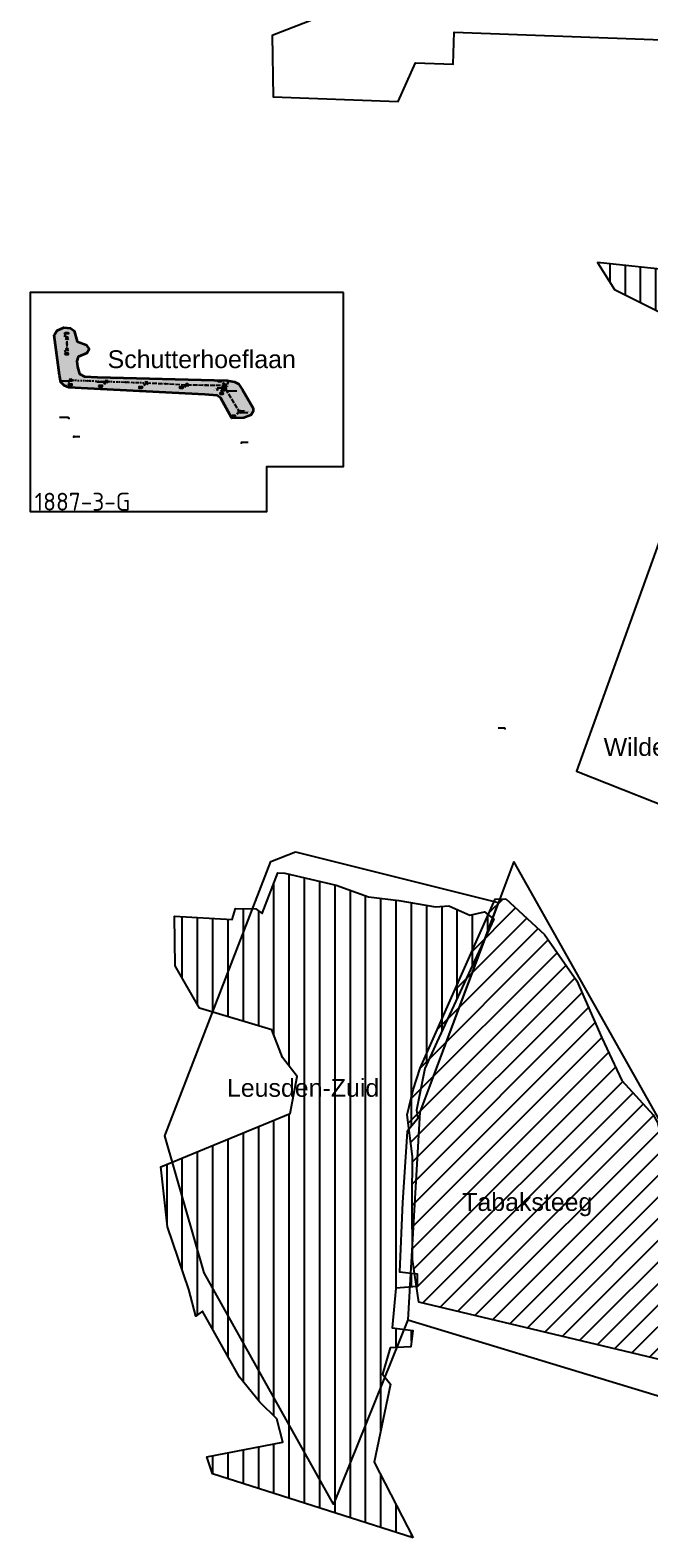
# Model space of a CAD drawing. Header units: metres. Extents: x 153214 to 171403, y 455965 to 463272.
# Tile 2 of 75: x 155671 to 156886, y 458106 to 461067. Entities that reach past the tile are written whole.
import ezdxf
from ezdxf.enums import TextEntityAlignment as Align

# ---------------------------------------------------------------- set-up
doc = ezdxf.new("R2010")
doc.units = ezdxf.units.M
doc.header["$PDMODE"] = 3
doc.header["$PDSIZE"] = 3
for name, pattern in [('RI-GWA_BETON-SO', [11.4, 9, -2.4]), ('RI-GWA_PVC-SO', [6.4, 4, -2.4]), ('RI-LINING-SO', [28.5, 7.5, -3, 0, -3, 3, -3, 3, -3, 0, -3])]:
    doc.linetypes.add(name, pattern=pattern)
doc.layers.get('0').update_dxf_attribs({"lineweight": 25})
doc.layers.get('defpoints').update_dxf_attribs({"lineweight": 25})
for name, color, linetype in [('2025 hatch', 41, 'Continuous'), ('2026', 10, 'Continuous'), ('2026 hatch', 10, 'Continuous'), ('2028', 160, 'Continuous'), ('2028 hatch', 160, 'Continuous'), ('B-OI-RI-GWA_OVERSTORTLEIDING_BETON_250-G', 12, 'RI-GWA_BETON-SO'), ('B-OI-RI-GWA_RIOOLLEIDING_BETON_500-G', 12, 'RI-GWA_BETON-SO'), ('B-OI-RI-GWA_RIOOLLEIDING_BETON_800-G', 12, 'RI-GWA_BETON-SO'), ('B-OI-RI-GWA_RIOOLLEIDING_PVC_200-G', 12, 'RI-GWA_PVC-SO'), ('B-OI-RI-GWA_RIOOLLEIDING_RL_200-G', 12, 'RI-LINING-SO'), ('B-OI-RI-GWA_RIOOLLEIDING_RL_300-G', 12, 'RI-LINING-SO'), ('B-OI-RI-GWA_RIOOLPUT_INSPECTIEPUT-S', 12, 'Continuous'), ('B-OI-RI-GWA_RIOOLPUT_OVERSTORTPUT-S', 12, 'Continuous'), ('B-OI-T15-OPMERKINGEN', 124, 'Continuous'), ('B-RI-AP', 1, 'Continuous')]:
    doc.layers.add(name, color=color, linetype=linetype)
for name, color, linetype, lineweight in [('B-OI-RI-GWA_PUTNUMMER-S', 12, 'Continuous', 25), ('B-OI-RI-GWA_STROOMRICHTING-S', 12, 'Continuous', 25), ('B-OI-RI-PERSLEIDING_GEMAAL-S', 210, 'Continuous', 25), ('N-WE-RI-GRENS_WERK-G', 11, 'XX-WERKGRENS 1', 35), ('X-XX-AL-TEKENBLAD-KADER-G-OZ', 2, 'Continuous', 25), ('X-XX-AL-TEKENBLAD-T35', 2, 'Continuous', 35)]:
    doc.layers.add(name, color=color, linetype=linetype, lineweight=lineweight)
for name, color, linetype, plot in [('externe overstort', 7, 'Continuous', False), ('inspectieput', 7, 'Continuous', False), ('onbekend', 7, 'Continuous', False), ('rioolgemaal', 7, 'Continuous', False), ('uitlaatconstructie', 7, 'Continuous', False)]:
    doc.layers.add(name, color=color, linetype=linetype, plot=plot)
doc.styles.add('ARIAL', font='arial.ttf')
doc.styles.add('NLCS-ISO', font='isocpeur.ttf')
doc.styles.add('NLCS-ISO-M10000-T35', font='NLCS-ISO.ttf', dxfattribs={"height": 35})
doc.styles.add('NLCS-ISO-M750-T18_CURSIEF', font='NLCS-ISO.ttf', dxfattribs={"oblique": 15, "height": 1.35})
doc.linetypes.add('XX-WERKGRENS 1', pattern='A,0,[137,NLCS.SHX,S=0.05,R=0,X=-0.55,Y=-0.675],-3', length=3)
pattern_1 = [(270, (0, 0), (30, -4e-15), [])]

# ---------------------------------------------------------------- blocks, each defined once
blk = doc.blocks.new('*U372')
at = {"ltscale": 0.1}
blk.add_hatch(color=256, dxfattribs=at).paths.add_polyline_path([(-2.5, 0), (2.5, -0.8), (2.5, 0.8)])
at = {"ltscale": 0.1, "flags": 128}
blk.add_lwpolyline([(-2.5, 0), (2.5, -0.8), (2.5, 0.8)], close=True, dxfattribs=at)
at = {"ltscale": 0.1, "style": 'NLCS-ISO'}
for tag, p in [('MAT', (-1, 0.5)), ('BOBL', (-5.7, -3.2))]:
    blk.add_attdef(tag, text='', height=1.8, dxfattribs=at).set_placement(p, align=Align.BOTTOM_RIGHT)
for tag, p in [('DIA', (1, 0.5)), ('BOBR', (7.2, 0))]:
    blk.add_attdef(tag, text='', height=1.8, dxfattribs=at).set_placement(p, align=Align.BOTTOM_LEFT)
at = {"layer": 'defpoints', "ltscale": 0.1, "style": 'NLCS-ISO', "flags": 1}
blk.add_attdef('JVA', text='', height=1.8, dxfattribs=at).set_placement((0, -1), align=Align.TOP_CENTER)
blk = doc.blocks.new('*U86')
at = {"ltscale": 0.1}
blk.add_hatch(color=256, dxfattribs=at).paths.add_polyline_path([(2.5, 0), (-2.5, -0.8), (-2.5, 0.8)])
at = {"ltscale": 0.1, "flags": 128}
blk.add_lwpolyline([(2.5, 0), (-2.5, -0.8), (-2.5, 0.8)], close=True, dxfattribs=at)
at = {"ltscale": 0.1, "style": 'NLCS-ISO'}
for tag, p in [('BOBL', (-37.3, 0)), ('MAT', (-1, 0.5))]:
    blk.add_attdef(tag, text='', height=1.8, dxfattribs=at).set_placement(p, align=Align.BOTTOM_RIGHT)
for tag, p in [('DIA', (1, 0.5)), ('BOBR', (36.4, 0))]:
    blk.add_attdef(tag, text='', height=1.8, dxfattribs=at).set_placement(p, align=Align.BOTTOM_LEFT)
at = {"layer": 'defpoints', "ltscale": 0.1, "style": 'NLCS-ISO', "flags": 1}
blk.add_attdef('JVA', text='', height=1.8, dxfattribs=at).set_placement((0, -1), align=Align.TOP_CENTER)
blk = doc.blocks.new('*U111')
at = {"ltscale": 0.1}
blk.add_hatch(color=256, dxfattribs=at).paths.add_polyline_path([(2.5, 0), (-2.5, -0.8), (-2.5, 0.8)])
at = {"ltscale": 0.1, "flags": 128}
blk.add_lwpolyline([(2.5, 0), (-2.5, -0.8), (-2.5, 0.8)], close=True, dxfattribs=at)
at = {"ltscale": 0.1, "style": 'NLCS-ISO'}
for tag, p in [('BOBL', (-5.6, 0)), ('MAT', (-1, 0.5))]:
    blk.add_attdef(tag, text='', height=1.8, dxfattribs=at).set_placement(p, align=Align.BOTTOM_RIGHT)
for tag, p in [('DIA', (1, 0.5)), ('BOBR', (4.7, -3.2))]:
    blk.add_attdef(tag, text='', height=1.8, dxfattribs=at).set_placement(p, align=Align.BOTTOM_LEFT)
at = {"layer": 'defpoints', "ltscale": 0.1, "style": 'NLCS-ISO', "flags": 1}
blk.add_attdef('JVA', text='', height=1.8, dxfattribs=at).set_placement((0, -1), align=Align.TOP_CENTER)
blk = doc.blocks.new('*U139')
at = {"ltscale": 0.1}
blk.add_hatch(color=256, dxfattribs=at).paths.add_polyline_path([(2.5, 0), (-2.5, -0.8), (-2.5, 0.8)])
at = {"ltscale": 0.1, "flags": 128}
blk.add_lwpolyline([(2.5, 0), (-2.5, -0.8), (-2.5, 0.8)], close=True, dxfattribs=at)
at = {"ltscale": 0.1, "style": 'NLCS-ISO'}
for tag, p in [('BOBL', (-43.3, 0)), ('MAT', (-1, 0.5))]:
    blk.add_attdef(tag, text='', height=1.8, dxfattribs=at).set_placement(p, align=Align.BOTTOM_RIGHT)
for tag, p in [('DIA', (1, 0.5)), ('BOBR', (42.3, 0))]:
    blk.add_attdef(tag, text='', height=1.8, dxfattribs=at).set_placement(p, align=Align.BOTTOM_LEFT)
at = {"layer": 'defpoints', "ltscale": 0.1, "style": 'NLCS-ISO', "flags": 1}
blk.add_attdef('JVA', text='', height=1.8, dxfattribs=at).set_placement((0, -1), align=Align.TOP_CENTER)
blk = doc.blocks.new('*U309')
at = {"ltscale": 0.1, "style": 'NLCS-ISO'}
for tag, p in [('MAT', (-1, 0.5)), ('BOBL', (-25.4, -3.2))]:
    blk.add_attdef(tag, text='', height=1.8, dxfattribs=at).set_placement(p, align=Align.BOTTOM_RIGHT)
for tag, p in [('DIA', (1, 0.5)), ('BOBR', (24.5, 0))]:
    blk.add_attdef(tag, text='', height=1.8, dxfattribs=at).set_placement(p, align=Align.BOTTOM_LEFT)
at = {"layer": 'defpoints', "ltscale": 0.1, "style": 'NLCS-ISO', "flags": 1}
blk.add_attdef('JVA', text='', height=1.8, dxfattribs=at).set_placement((0, -1), align=Align.TOP_CENTER)
blk = doc.blocks.new('*U310')
at = {"ltscale": 0.1}
blk.add_hatch(color=256, dxfattribs=at).paths.add_polyline_path([(2.5, 0), (-2.5, -0.8), (-2.5, 0.8)])
at = {"ltscale": 0.1, "flags": 128}
blk.add_lwpolyline([(2.5, 0), (-2.5, -0.8), (-2.5, 0.8)], close=True, dxfattribs=at)
at = {"ltscale": 0.1, "style": 'NLCS-ISO'}
for tag, p in [('BOBL', (-41.1, 0)), ('MAT', (-1, 0.5))]:
    blk.add_attdef(tag, text='', height=1.8, dxfattribs=at).set_placement(p, align=Align.BOTTOM_RIGHT)
for tag, p in [('DIA', (1, 0.5)), ('BOBR', (40.2, 0))]:
    blk.add_attdef(tag, text='', height=1.8, dxfattribs=at).set_placement(p, align=Align.BOTTOM_LEFT)
at = {"layer": 'defpoints', "ltscale": 0.1, "style": 'NLCS-ISO', "flags": 1}
blk.add_attdef('JVA', text='', height=1.8, dxfattribs=at).set_placement((0, -1), align=Align.TOP_CENTER)
blk = doc.blocks.new('*U311')
at = {"ltscale": 0.1}
blk.add_hatch(color=256, dxfattribs=at).paths.add_polyline_path([(2.5, 0), (-2.5, -0.8), (-2.5, 0.8)])
at = {"ltscale": 0.1, "flags": 128}
blk.add_lwpolyline([(2.5, 0), (-2.5, -0.8), (-2.5, 0.8)], close=True, dxfattribs=at)
at = {"ltscale": 0.1, "style": 'NLCS-ISO'}
for tag, p in [('BOBL', (-43.8, 0)), ('MAT', (-1, 0.5))]:
    blk.add_attdef(tag, text='', height=1.8, dxfattribs=at).set_placement(p, align=Align.BOTTOM_RIGHT)
for tag, p in [('DIA', (1, 0.5)), ('BOBR', (42.8, 0))]:
    blk.add_attdef(tag, text='', height=1.8, dxfattribs=at).set_placement(p, align=Align.BOTTOM_LEFT)
at = {"layer": 'defpoints', "ltscale": 0.1, "style": 'NLCS-ISO', "flags": 1}
blk.add_attdef('JVA', text='', height=1.8, dxfattribs=at).set_placement((0, -1), align=Align.TOP_CENTER)
blk = doc.blocks.new('SRI-GEMAAL-SO')
at = {"lineweight": -3, "flags": 128}
blk.add_lwpolyline([(-4, -4), (4, -4), (4, 4), (-4, 4)], close=True, dxfattribs=at)
at = {"ltscale": 0.1, "style": 'NLCS-ISO'}
blk.add_text('G', height=2.5, dxfattribs=at).set_placement((-0.2, 0), align=Align.MIDDLE_CENTER)
blk = doc.blocks.new('*U979')
for q in [(-7.6, -5.8), (-5.8, -7.6)]:
    blk.add_line((-1.4, -1.4), q)
blk.add_lwpolyline([(-8.1, -13.7), (-0.9, -13.7, 1), (-0.9, -10.3), (-8.1, -10.3, 1)], format="xyb", close=True)
at = {"ltscale": 0.1, "style": 'NLCS-ISO'}
blk.add_attdef('PUTHGT', text='', height=1.8, rotation=45, dxfattribs=at).set_placement((-8.4, -8.5), align=Align.MIDDLE_LEFT)
blk.add_attdef('PUTNR', text='', height=1.8, dxfattribs=at).set_placement((-4.6, -10.2), align=Align.MIDDLE_CENTER)
blk = doc.blocks.new('B-SRI-PUT_OVERSTORT-SO')
for p, q in [((0, 2), (-2, 0)), ((-2, 0), (2, 0)), ((0, -2), (0, 2)), ((2, 0), (0, 2))]:
    blk.add_line(p, q)
blk.add_lwpolyline([(-2, -2), (2, -2), (2, 2), (-2, 2)], close=True)
blk.add_circle((0, 0), 2)
blk = doc.blocks.new('*U366')
for q in [(-7.6, -5.8), (-5.8, -7.6)]:
    blk.add_line((-1.4, -1.4), q)
blk.add_lwpolyline([(-18.5, -13.7), (-11.3, -13.7, 1), (-11.3, -10.3), (-18.5, -10.3, 1)], format="xyb", close=True)
at = {"ltscale": 0.1, "style": 'NLCS-ISO'}
blk.add_attdef('PUTNR', text='', height=1.8, dxfattribs=at).set_placement((-15, -10.2), align=Align.MIDDLE_CENTER)
blk.add_attdef('PUTHGT', text='', height=1.8, rotation=45, dxfattribs=at).set_placement((-8.4, -8.5), align=Align.MIDDLE_LEFT)
blk = doc.blocks.new('B-SRI-PUT_GWA-SO')
blk.add_line((-1.4, -1.4), (1.4, 1.4))
blk.add_lwpolyline([(-2, -2), (2, -2), (2, 2), (-2, 2)], close=True)
blk.add_circle((0, 0), 2)
blk = doc.blocks.new('*U978')
for q in [(-7.6, 5.8), (-5.8, 7.6)]:
    blk.add_line((-1.4, 1.4), q)
blk.add_lwpolyline([(-18.5, 12.6), (-11.3, 12.6, -1), (-11.3, 9.3), (-18.5, 9.3, -1)], format="xyb", close=True)
at = {"ltscale": 0.1, "style": 'NLCS-ISO'}
blk.add_attdef('PUTNR', text='', height=1.8, dxfattribs=at).set_placement((-15, 10.9), align=Align.MIDDLE_CENTER)
blk.add_attdef('PUTHGT', text='', height=1.8, rotation=315, dxfattribs=at).set_placement((-8.4, 8.5), align=Align.MIDDLE_LEFT)
blk = doc.blocks.new('*U977')
for q in [(-7.6, -5.8), (-5.8, -7.6)]:
    blk.add_line((-1.4, -1.4), q)
blk.add_lwpolyline([(-18.5, -8.8), (-11.3, -8.8, 1), (-11.3, -5.4), (-18.5, -5.4, 1)], format="xyb", close=True)
at = {"ltscale": 0.1, "style": 'NLCS-ISO'}
blk.add_attdef('PUTNR', text='', height=1.8, dxfattribs=at).set_placement((-15, -5.3), align=Align.MIDDLE_CENTER)
blk.add_attdef('PUTHGT', text='', height=1.8, rotation=45, dxfattribs=at).set_placement((-8.4, -8.5), align=Align.MIDDLE_LEFT)
blk = doc.blocks.new('*U980')
for q in [(-7.6, -5.8), (-5.8, -7.6)]:
    blk.add_line((-1.4, -1.4), q)
blk.add_lwpolyline([(-4.7, -13.7), (2.5, -13.7, 1), (2.5, -10.3), (-4.7, -10.3, 1)], format="xyb", close=True)
at = {"ltscale": 0.1, "style": 'NLCS-ISO'}
blk.add_attdef('PUTHGT', text='', height=1.8, rotation=45, dxfattribs=at).set_placement((-8.4, -8.5), align=Align.MIDDLE_LEFT)
blk.add_attdef('PUTNR', text='', height=1.8, dxfattribs=at).set_placement((-1.2, -10.2), align=Align.MIDDLE_CENTER)
blk = doc.blocks.new('*U1005')
for q in [(-7.6, 5.8), (-5.8, 7.6)]:
    blk.add_line((-1.4, 1.4), q)
blk.add_lwpolyline([(-4.7, 13.7), (2.5, 13.7, -1), (2.5, 10.3), (-4.7, 10.3, -1)], format="xyb", close=True)
at = {"ltscale": 0.1, "style": 'NLCS-ISO'}
blk.add_attdef('PUTHGT', text='', height=1.8, rotation=315, dxfattribs=at).set_placement((-8.4, 8.5), align=Align.MIDDLE_LEFT)
blk.add_attdef('PUTNR', text='', height=1.8, dxfattribs=at).set_placement((-1.2, 12), align=Align.MIDDLE_CENTER)

msp = doc.modelspace()

# ---------------------------------------------------------------- hatches: boundary and pattern name
at = {"layer": '2025 hatch', "transparency": 33554559}
h = msp.add_hatch(color=256, dxfattribs=at)
h.dxf.hatch_style = 1
h.paths.add_polyline_path([(155718.4, 460467.4), (155724.5, 460476.7), (155737.1, 460483), (155750.4, 460481.8), (155757.4, 460476.1), (155763.6, 460455.4), (155780.9, 460449), (155786.8, 460440.3), (155782.5, 460432.1), (155765.4, 460424.9), (155762.7, 460416.5), (155764, 460405.7), (155768.4, 460391.9), (155778.1, 460386.6), (155803.2, 460385.4), (156058, 460378.5), (156072.8, 460376.4), (156080.4, 460372), (156088.2, 460360.1), (156109.4, 460324.3), (156109.2, 460317.7), (156104.8, 460310.5), (156091, 460305.2), (156067.2, 460305), (156045.7, 460343.9), (156038.5, 460349.4), (156014.4, 460351.3), (155784.1, 460363.1), (155747, 460365), (155737.8, 460368.6), (155731.4, 460375.6), (155728.9, 460389.1)])
at = {"layer": '2026 hatch', "transparency": 33554559}
h = msp.add_hatch(dxfattribs=at)
h.set_pattern_fill('ANSI31', color=256, scale=30, angle=225)
h.set_pattern_definition(pattern_1)
h.paths.add_polyline_path([(157753.5, 460406.6), (157672.3, 460626), (157623, 460674.9), (157470.3, 460702.1), (157392.3, 460713.9), (157389.4, 460910.6), (157339.2, 460964), (157172.3, 460972.4), (157126.6, 460938.1), (157055.6, 460783.7), (157000.9, 460628.3), (156982.4, 460596.5), (156926.9, 460595.2), (156785.1, 460610.7), (156818.4, 460557.7), (156936.8, 460498.8), (156929.1, 460446.8), (156958.2, 460382.6), (157001.2, 460384.6), (157011, 460439.5), (157021.8, 460511), (157024.1, 460511.7), (157052.9, 460504.5), (157104.5, 460477.1), (157244.9, 460487.7), (157325, 460472.5), (157392.8, 460409), (157433.1, 460420.7), (157439.2, 460451.2), (157659.6, 460410.5)])
h = msp.add_hatch(dxfattribs=at)
h.set_pattern_fill('ANSI31', color=256, scale=30, angle=225)
h.set_pattern_definition(pattern_1)
h.paths.add_polyline_path([(156423.2, 458105.7), (156029, 458231.6), (156018.3, 458265.1), (156167.6, 458293.8), (156155.6, 458339.5), (156122.4, 458372.5), (156082.3, 458421.6), (156009.5, 458551.2), (155996.4, 458541), (155982.8, 458593.6), (155941, 458716.6), (155928.1, 458834.3), (156181.5, 458939.1), (156195.5, 459011.7), (156166.8, 459049.1), (156145.5, 459103.2), (156003.7, 459145.9), (155955.7, 459229.2), (155954.9, 459326.9), (156068.1, 459320.3), (156074.4, 459342), (156114.6, 459340.8), (156126.7, 459332.1), (156157.3, 459412), (156171.6, 459410.8), (156271.9, 459387.4), (156335.7, 459364.6), (156395.1, 459357.4), (156467, 459345), (156493.6, 459347), (156534.6, 459328.6), (156563.5, 459335.3), (156581.9, 459320.6), (156470, 459078.9), (156446.4, 459027.8), (156429.8, 458945.4), (156432.2, 458929.5), (156411.7, 458903.5), (156402.3, 458764.4), (156396.3, 458627.9), (156431.3, 458624.3), (156431.3, 458599.4), (156389.2, 458595.8), (156382.3, 458517.9), (156422.6, 458512.7), (156418.6, 458481), (156378.1, 458478.9), (156363.3, 458427), (156379, 458407.3), (156346.8, 458254.5)])
at = {"layer": '2028 hatch', "transparency": 33554559}
h = msp.add_hatch(dxfattribs=at)
h.set_pattern_fill('ANSI31', color=256, scale=29.988, angle=180)
h.set_pattern_definition([(225, (0, 0), (21.2047182, -21.2047182), [])])
h.paths.add_polyline_path([(156605.3, 459360.5), (156681.1, 459290.9), (156744.5, 459199.5), (156794, 459087.9), (156832.9, 459004.2), (156894.5, 458936.6), (156903.4, 458921.3), (156931.8, 458807.5), (157030.4, 458655), (157101, 458562), (157134.8, 458480), (157118.3, 458405.7), (156434.2, 458568.4), (156422.1, 458652.4), (156421.5, 458770.6), (156422.3, 458854.5), (156411.5, 458936.3), (156423.1, 458985.4), (156437, 459028.4), (156560.3, 459305.4), (156584.2, 459360.1)])

# ---------------------------------------------------------------- linework, layer by layer
at = {"layer": '2026', "flags": 128}
msp.add_lwpolyline([(156926.9, 460595.2), (156785.1, 460610.7), (156818.4, 460557.7), (156936.8, 460498.8)], dxfattribs=at)
msp.add_lwpolyline([(156423.2, 458105.7), (156029, 458231.6), (156018.3, 458265.1), (156167.6, 458293.8), (156155.6, 458339.5), (156122.4, 458372.5), (156082.3, 458421.6), (156009.5, 458551.2), (155996.4, 458541), (155996.4, 458541), (155982.8, 458593.6), (155941, 458716.6), (155928.1, 458834.3), (156181.5, 458939.1), (156195.5, 459011.7), (156166.8, 459049.1), (156145.5, 459103.2), (156003.7, 459145.9), (155955.7, 459229.2), (155954.9, 459326.9), (156068.1, 459320.3), (156074.4, 459342), (156114.6, 459340.8), (156126.7, 459332.1), (156157.3, 459412), (156171.6, 459410.8), (156271.9, 459387.4), (156335.7, 459364.6), (156395.1, 459357.4), (156467, 459345), (156493.6, 459347), (156534.6, 459328.6), (156563.5, 459335.3), (156581.9, 459320.6), (156470, 459078.9), (156446.4, 459027.8), (156429.8, 458945.4), (156432.2, 458929.5), (156411.7, 458903.5), (156402.3, 458764.4), (156396.3, 458627.9), (156431.3, 458624.3), (156431.3, 458599.4), (156389.2, 458595.8), (156382.3, 458517.9), (156422.6, 458512.7), (156418.6, 458481), (156378.1, 458478.9), (156363.3, 458427), (156379, 458407.3), (156346.8, 458254.5)], close=True, dxfattribs=at)
at = {"layer": '2028', "flags": 128}
msp.add_lwpolyline([(156605.3, 459360.5), (156681.1, 459290.9), (156744.5, 459199.5), (156794, 459087.9), (156832.9, 459004.2), (156894.5, 458936.6), (156903.4, 458921.3), (156931.8, 458807.5), (157030.4, 458655), (157101, 458562), (157134.8, 458480), (157118.3, 458405.7), (156434.2, 458568.4), (156422.1, 458652.4), (156421.5, 458770.6), (156422.3, 458854.5), (156411.5, 458936.3), (156423.1, 458985.4), (156437, 459028.4), (156560.3, 459305.4), (156584.2, 459360.1)], close=True, dxfattribs=at)
at = {"layer": 'B-OI-RI-GWA_OVERSTORTLEIDING_BETON_250-G'}
msp.add_line((156054.7, 460362), (156081.9, 460317.6), dxfattribs=at)
at = {"layer": 'B-OI-RI-GWA_RIOOLLEIDING_BETON_500-G'}
msp.add_line((155899.5, 460374.1), (155979.1, 460370.4), dxfattribs=at)
at = {"layer": 'B-OI-RI-GWA_RIOOLLEIDING_BETON_800-G'}
for p, q in [((155979.1, 460370.4), (156054.8, 460369.1)), ((156054.7, 460362), (156050.7, 460362.2)), ((156054.8, 460369.1), (156054.7, 460362))]:
    msp.add_line(p, q, dxfattribs=at)
at = {"layer": 'B-OI-RI-GWA_RIOOLLEIDING_PVC_200-G'}
msp.add_line((155743.5, 460462.4), (155743.4, 460440), dxfattribs=at)
at = {"layer": 'B-OI-RI-GWA_RIOOLLEIDING_RL_200-G'}
msp.add_line((155820.7, 460376.8), (155899.5, 460374.1), dxfattribs=at)
at = {"layer": 'B-OI-RI-GWA_RIOOLLEIDING_RL_300-G'}
msp.add_line((155750.7, 460379.5), (155820.7, 460376.8), dxfattribs=at)
at = {"layer": 'B-RI-AP', "flags": 128}
for points in [[(155751, 460379.5), (155748.9, 460378), (155749.6, 460377.3), (155751, 460379.5), (155749.5, 460377.4), (155749.3, 460377.6), (155751, 460379.5), (155749.1, 460377.8), (155749, 460377.9), (155751, 460379.5), (155749.3, 460377.7), (155732.4, 460377.7)], [(155820.7, 460376.8), (155818.6, 460375.4), (155819.3, 460374.7), (155820.7, 460376.8), (155819.2, 460374.8), (155819, 460374.9), (155820.7, 460376.8), (155818.8, 460375.1), (155818.7, 460375.3), (155820.7, 460376.8), (155819, 460375.1), (155802.1, 460375.1)], [(156050.7, 460362.2), (156048.6, 460363.6), (156049.3, 460364.3), (156050.7, 460362.2), (156049.2, 460364.2), (156049.1, 460364.1), (156050.7, 460362.2), (156048.8, 460363.8), (156048.7, 460363.7), (156050.7, 460362.2), (156049, 460363.9), (156038.5, 460363.9)], [(156054.7, 460362), (156056.8, 460360.6), (156056.1, 460359.9), (156054.7, 460362), (156056.2, 460360), (156056.3, 460360.2), (156054.7, 460362), (156056.6, 460360.4), (156056.7, 460360.5), (156054.7, 460362), (156058.3, 460358.2)], [(156058.3, 460358.2), (156076.8, 460358.2)], [(155747.6, 460304.1), (155745.4, 460305.5), (155746.2, 460306.2), (155747.6, 460304.1), (155746, 460306.1), (155745.9, 460306), (155747.6, 460304.1), (155745.7, 460305.7), (155745.6, 460305.6), (155747.6, 460304.1), (155745.8, 460305.8), (155729.1, 460305.8)], [(156081.9, 460317.6), (156084, 460319), (156083.3, 460319.7), (156081.9, 460317.6), (156083.4, 460319.6), (156083.6, 460319.4), (156081.9, 460317.6), (156083.8, 460319.2), (156083.9, 460319.1), (156081.9, 460317.6), (156083.6, 460319.3), (156092.1, 460319.3)], [(156081.9, 460317.6), (156084, 460316.2), (156083.3, 460315.4), (156081.9, 460317.6), (156083.4, 460315.6), (156083.6, 460315.7), (156081.9, 460317.6), (156083.8, 460315.9), (156083.9, 460316), (156081.9, 460317.6), (156083.6, 460315.8), (156098.7, 460315.8)], [(155756.2, 460267.2), (155758.4, 460268.6), (155757.6, 460269.3), (155756.2, 460267.2), (155757.8, 460269.2), (155757.9, 460269.1), (155756.2, 460267.2), (155758.1, 460268.9), (155758.2, 460268.7), (155756.2, 460267.2), (155757.9, 460268.9), (155768.5, 460268.9)], [(156085.5, 460255.6), (156087.6, 460257), (156086.9, 460257.7), (156085.5, 460255.6), (156087, 460257.6), (156087.1, 460257.5), (156085.5, 460255.6), (156087.3, 460257.2), (156087.5, 460257.1), (156085.5, 460255.6), (156087.2, 460257.3), (156099.2, 460257.3)], [(156603.8, 459694.3), (156601.6, 459695.7), (156602.4, 459696.4), (156603.8, 459694.3), (156602.2, 459696.3), (156602.1, 459696.2), (156603.8, 459694.3), (156601.9, 459696), (156601.8, 459695.8), (156603.8, 459694.3), (156602.1, 459696), (156590, 459696)]]:
    msp.add_lwpolyline(points, dxfattribs=at)
at = {"layer": 'defpoints', "color": 6, "flags": 128}
msp.add_lwpolyline([(157619, 461221.2), (157349.7, 461231), (157354.3, 461355.9), (157244.6, 461359.9), (157139.3, 461298.4), (156915.7, 461306.5), (156909.7, 461141.1), (156461.8, 461157.4), (156334, 461129.8), (156146.3, 461056.1), (156148.6, 460935.5), (156394.2, 460926.6), (156427.8, 461002.5), (156501.7, 460999.8), (156504, 461062.8), (157125.5, 461040.2), (157095.1, 460851.6)], dxfattribs=at)
msp.add_lwpolyline([(157594.4, 459790.1), (157305, 459849.7, -0.113569), (157254.3, 459933.2, 0.181178), (157158.8, 460016.7), (156917.1, 460091.2), (156744.1, 459611.2), (156985.7, 459515.8), (157072.3, 459480, -0.238361), (157179.7, 459384.6, 0.328208), (157296, 459307.1), (157484, 459262.4)], format="xyb", close=True, dxfattribs=at)
msp.add_lwpolyline([(157594.4, 459790.1), (157305, 459849.7, -0.113569), (157254.3, 459933.2, 0.181178), (157158.8, 460016.7), (156917.1, 460091.2), (156744.1, 459611.2), (156985.7, 459515.8), (157072.3, 459480, -0.238361), (157179.7, 459384.6, 0.328208), (157296, 459307.1), (157484, 459262.4)], format="xyb", close=True, dxfattribs=at)
for points in [[(156192.4, 459453.3), (156590, 459353.4), (156436.2, 458941.5), (156413.1, 458533.7), (156266.8, 458172.1), (156012.7, 458626.1), (155935.7, 458895.3), (156143.6, 459433.9)], [(156621, 459433.9), (156436.2, 458941.5), (156413.1, 458533.7), (157275.4, 458272.2)]]:
    msp.add_lwpolyline(points, close=True, dxfattribs=at)
at = {"layer": 'externe overstort'}
msp.add_point((156054.7, 460362), dxfattribs=at)
at = {"layer": 'inspectieput'}
for p in [(155750.7, 460379.5), (155820.7, 460376.8), (155899.5, 460374.1), (155979.1, 460370.4), (156054.8, 460369.1)]:
    msp.add_point(p, dxfattribs=at)
at = {"layer": 'N-WE-RI-GRENS_WERK-G', "ltscale": 0.5, "flags": 128}
msp.add_lwpolyline([(155718.4, 460467.4), (155724.5, 460476.7), (155737.1, 460483), (155750.4, 460481.8), (155757.4, 460476.1), (155763.6, 460455.4), (155780.9, 460449), (155786.8, 460440.3), (155782.5, 460432.1), (155765.4, 460424.9), (155762.7, 460416.5), (155764, 460405.7), (155768.4, 460391.9), (155778.1, 460386.6), (155803.2, 460385.4), (156058, 460378.5), (156072.8, 460376.4), (156080.4, 460372), (156088.2, 460360.1), (156109.4, 460324.3), (156109.2, 460317.7), (156104.8, 460310.5), (156091, 460305.2), (156067.2, 460305), (156045.7, 460343.9), (156038.5, 460349.4), (156014.4, 460351.3), (155784.1, 460363.1), (155747, 460365), (155737.8, 460368.6), (155731.4, 460375.6), (155728.9, 460389.1)], close=True, dxfattribs=at)
at = {"layer": 'onbekend'}
for p in [(155743.4, 460440), (155743.5, 460462.4)]:
    msp.add_point(p, dxfattribs=at)
at = {"layer": 'rioolgemaal'}
msp.add_point((156050.7, 460362.2), dxfattribs=at)
at = {"layer": 'uitlaatconstructie'}
msp.add_point((156081.9, 460317.6), dxfattribs=at)
at = {"layer": 'X-XX-AL-TEKENBLAD-KADER-G-OZ', "flags": 128}
msp.add_lwpolyline([(156286.2, 460551.6), (155978.7, 460551.6), (155821.2, 460551.6), (155671.2, 460551.6), (155671.2, 460336.4), (155671.2, 460121.1), (156136.2, 460121.1), (156136.2, 460209.5), (156286.2, 460209.5), (156286.2, 460429.7), (156286.2, 460429.7)], close=True, dxfattribs=at)

# ---------------------------------------------------------------- block references
at = {"layer": 'B-OI-RI-GWA_PUTNUMMER-S', "xscale": 0.75, "yscale": 0.75, "zscale": 0.75}
for name, p, values in [('*U1005', (155743.5, 460462.4), {'PUTNR': 'P325', 'PUTHGT': '?.??'}), ('*U978', (156054.8, 460369.1), {'PUTNR': '0239G656', 'PUTHGT': '2.54'})]:
    msp.add_blockref(name, p, dxfattribs=at).add_auto_attribs(values)
at = {"layer": 'B-OI-RI-GWA_PUTNUMMER-S'}
ref = msp.add_blockref('*U980', (155743.4, 460440), dxfattribs=dict(at, xscale=0.75, yscale=0.75, zscale=0.75))
ref.add_attrib('PUTNR', 'P266', dxfattribs={"layer": '0', "ltscale": 0.1, "height": 1.35, "style": 'NLCS-ISO'}).set_placement((155742.6, 460431), align=Align.MIDDLE_CENTER)
ref.add_attrib('PUTHGT', '?.??', dxfattribs={"layer": '0', "ltscale": 0.1, "height": 1.35, "rotation": 45, "style": 'NLCS-ISO'}).set_placement((155737.2, 460433.7), align=Align.MIDDLE_LEFT)
ref = msp.add_blockref('*U980', (155750.7, 460379.5), dxfattribs=dict(at, xscale=0.75, yscale=0.75, zscale=0.75))
ref.add_attrib('PUTNR', '0239G652', dxfattribs={"layer": '0', "ltscale": 0.1, "height": 1.35, "style": 'NLCS-ISO'}).set_placement((155749.8, 460370.5), align=Align.MIDDLE_CENTER)
ref.add_attrib('PUTHGT', '4.01', dxfattribs={"layer": '0', "ltscale": 0.1, "height": 1.35, "rotation": 45, "style": 'NLCS-ISO'}).set_placement((155744.5, 460373.2), align=Align.MIDDLE_LEFT)
ref = msp.add_blockref('*U366', (155820.7, 460376.8), dxfattribs=dict(at, xscale=0.75, yscale=0.75, zscale=0.75))
ref.add_attrib('PUTNR', '0239G653', dxfattribs={"layer": '0', "ltscale": 0.1, "height": 1.35, "style": 'NLCS-ISO'}).set_placement((155809.4, 460367.8), align=Align.MIDDLE_CENTER)
ref.add_attrib('PUTHGT', '3.58', dxfattribs={"layer": '0', "ltscale": 0.1, "height": 1.35, "rotation": 45, "style": 'NLCS-ISO'}).set_placement((155814.4, 460370.4), align=Align.MIDDLE_LEFT)
ref = msp.add_blockref('*U366', (155899.5, 460374.1), dxfattribs=dict(at, xscale=0.75, yscale=0.75, zscale=0.75))
ref.add_attrib('PUTNR', '0239G654', dxfattribs={"layer": '0', "ltscale": 0.1, "height": 1.35, "style": 'NLCS-ISO'}).set_placement((155888.3, 460365.1), align=Align.MIDDLE_CENTER)
ref.add_attrib('PUTHGT', '2.98', dxfattribs={"layer": '0', "ltscale": 0.1, "height": 1.35, "rotation": 45, "style": 'NLCS-ISO'}).set_placement((155893.2, 460367.7), align=Align.MIDDLE_LEFT)
ref = msp.add_blockref('*U977', (155979.1, 460370.4), dxfattribs=dict(at, xscale=0.75, yscale=0.75, zscale=0.75))
ref.add_attrib('PUTNR', '0239G655', dxfattribs={"layer": '0', "ltscale": 0.1, "height": 1.35, "style": 'NLCS-ISO'}).set_placement((155967.9, 460365.1), align=Align.MIDDLE_CENTER)
ref.add_attrib('PUTHGT', '2.58', dxfattribs={"layer": '0', "ltscale": 0.1, "height": 1.35, "rotation": 45, "style": 'NLCS-ISO'}).set_placement((155972.8, 460364.1), align=Align.MIDDLE_LEFT)
ref = msp.add_blockref('*U979', (156050.7, 460362.2), dxfattribs=dict(at, xscale=0.75, yscale=0.75, zscale=0.75))
ref.add_attrib('PUTNR', '0239RG10', dxfattribs={"layer": '0', "ltscale": 0.1, "height": 1.35, "style": 'NLCS-ISO'}).set_placement((156047.3, 460353.2), align=Align.MIDDLE_CENTER)
ref.add_attrib('PUTHGT', '2.51', dxfattribs={"layer": '0', "ltscale": 0.1, "height": 1.35, "rotation": 45, "style": 'NLCS-ISO'}).set_placement((156044.6, 460356), align=Align.MIDDLE_LEFT)
ref = msp.add_blockref('*U366', (156081.9, 460317.6), dxfattribs=dict(at, xscale=0.75, yscale=0.75, zscale=0.75))
ref.add_attrib('PUTNR', '0239GX04', dxfattribs={"layer": '0', "ltscale": 0.1, "height": 1.35, "style": 'NLCS-ISO'}).set_placement((156070.7, 460308.6), align=Align.MIDDLE_CENTER)
ref.add_attrib('PUTHGT', '2.50', dxfattribs={"layer": '0', "ltscale": 0.1, "height": 1.35, "rotation": 45, "style": 'NLCS-ISO'}).set_placement((156075.6, 460311.2), align=Align.MIDDLE_LEFT)
at = {"layer": 'B-OI-RI-GWA_RIOOLPUT_INSPECTIEPUT-S', "xscale": 0.75, "yscale": 0.75, "zscale": 0.75}
for p, rotation in [((155743.5, 460462.4), 177.7975276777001), ((155743.4, 460440), 177.7975276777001), ((155750.7, 460379.5), 177.7975276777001), ((155820.7, 460376.8), 177.7975276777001), ((155899.5, 460374.1), 178.0451648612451), ((155979.1, 460370.4), 358.9852842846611), ((156054.8, 460369.1), 269.2723196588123), ((156054.7, 460362), 269.2723196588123)]:
    msp.add_blockref('B-SRI-PUT_GWA-SO', p, dxfattribs=dict(at, rotation=rotation))
at = {"layer": 'B-OI-RI-GWA_RIOOLPUT_OVERSTORTPUT-S', "xscale": 0.75, "yscale": 0.75, "zscale": 0.75, "rotation": 121.5122187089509}
msp.add_blockref('B-SRI-PUT_OVERSTORT-SO', (156081.9, 460317.6), dxfattribs=at)
at = {"layer": 'B-OI-RI-GWA_STROOMRICHTING-S'}
for name, p, xscale, yscale, zscale, rotation, values in [('*U111', (155743.5, 460451.2), 0.75, 0.75, 0.75, 89.85981932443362, {'MAT': 'PVC', 'DIA': '%%c200', 'BOBL': '1.70', 'BOBR': '1.55'}), ('*U86', (155785.7, 460378.1), 0.75, 0.75, 0.75, 357.7975276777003, {'MAT': 'RL', 'DIA': '%%c300', 'BOBL': '1.55', 'BOBR': '1.32'}), ('*U372', (156059.1, 460373.5), 0.75, 0.75, 0.75, 89.27231965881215, {'MAT': 'BETON', 'DIA': '%%c800', 'BOBL': '0.49', 'BOBR': '0.50'}), ('*U139', (155860.1, 460375.4), 0.75, 0.75, 0.75, 358.0451648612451, {'MAT': 'RL', 'DIA': '%%c500', 'BOBL': '1.32', 'BOBR': '1.16'}), ('*U311', (155939.3, 460372.3), 0.75, 0.75, 0.75, 357.3618425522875, {'MAT': 'BETON', 'DIA': '%%c500', 'BOBL': '1.16', 'BOBR': '1.00'}), ('*U310', (156016.9, 460369.8), 0.75, 0.75, 0.75, 358.9852842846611, {'MAT': 'BETON', 'DIA': '%%c800', 'BOBL': '0.58', 'BOBR': '0.50'}), ('*U372', (156038.1, 460361.1), 0.7499999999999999, 0.7499999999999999, 0.7499999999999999, 357.402706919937, {'MAT': 'BETON', 'DIA': '%%c800', 'BOBL': '0.48', 'BOBR': '0.49'}), ('*U309', (156068.3, 460339.8), 0.75, 0.75, 0.75, 301.5122187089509, {'MAT': 'BETON', 'DIA': '%%c300', 'BOBL': '1.00', 'BOBR': '1.00'})]:
    msp.add_blockref(name, p, dxfattribs=dict(at, xscale=xscale, yscale=yscale, zscale=zscale, rotation=rotation)).add_auto_attribs(values)
at = {"layer": 'B-OI-RI-PERSLEIDING_GEMAAL-S', "xscale": 0.75, "yscale": 0.75, "zscale": 0.75, "rotation": 357.402706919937}
msp.add_blockref('SRI-GEMAAL-SO', (156050.7, 460362.2), dxfattribs=at)

# ---------------------------------------------------------------- texts
at = {"layer": 'B-OI-T15-OPMERKINGEN', "style": 'NLCS-ISO-M750-T18_CURSIEF', "width": 0.8}
for s, p in [('lozingsput persleiding', (155732.4, 460378.4)), ('lozingsput drukr', (155802.1, 460375.8)), ('pomp put', (156038.7, 460364.3)), ('overstort put (extern)', (156061.6, 460358.4)), ('open water', (156084.9, 460319.7)), ('put met afsluiter', (155729.3, 460306.4)), ('te plaatsen afsluiter', (156084.9, 460316.3)), ('pomp put', (155761.2, 460269.3)), ('pomp put', (156090.4, 460257.7)), ('pomp put', (156590.4, 459696.4))]:
    msp.add_text(s, height=1.35, dxfattribs=at).set_placement(p)
at = {"layer": 'defpoints', "color": 5, "style": 'ARIAL'}
for s, p in [('Schutterhoeflaan', (155823.3, 460403)), ('Leusden-Zuid', (156057.7, 458972)), ('Tabaksteeg', (156519.7, 458747.8))]:
    msp.add_text(s, height=35, dxfattribs=at).set_placement(p)
at = {"layer": 'defpoints', "color": 5, "insert": (156797.4, 459676.5), "char_height": 35, "width": 325.894, "attachment_point": 1, "style": 'ARIAL'}
msp.add_mtext('Wildenburg', dxfattribs=at)
at = {"layer": 'X-XX-AL-TEKENBLAD-T35', "style": 'NLCS-ISO-M10000-T35'}
msp.add_text('1887-3-G', height=35, dxfattribs=at).set_placement((155680, 460112.7), align=Align.BOTTOM_LEFT)

doc.saveas('drawing.dxf')
